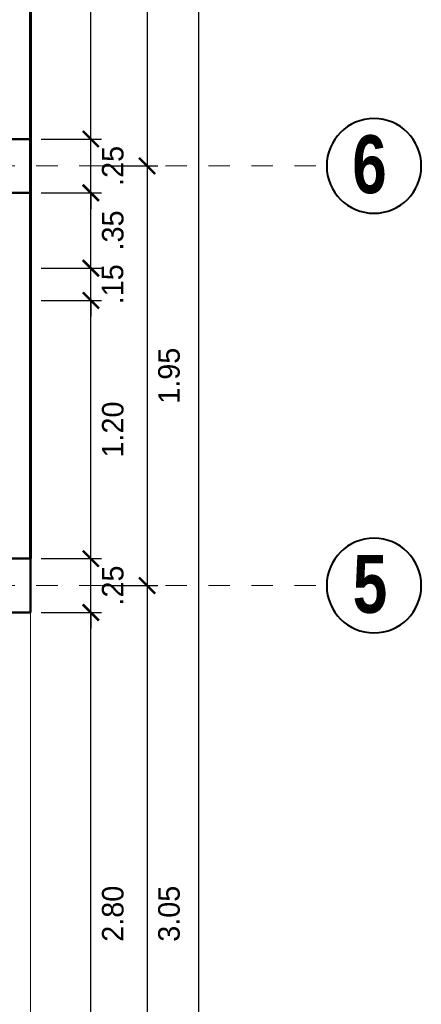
# Model space of a CAD drawing. Header units: metres. Extents: x -13 to 533, y -25 to 219.
# Tile 55 of 99: x 52.99 to 54.85, y 10.73 to 15.3. Entities that reach past the tile are written whole.
import ezdxf

# ---------------------------------------------------------------- set-up
doc = ezdxf.new("R2010")
doc.units = ezdxf.units.M
doc.linetypes.add('DASHDOT', pattern=[1, 0.5, -0.25, 0, -0.25])
for name, color, linetype, lineweight in [('COLUMNAS', 5, 'Continuous', 80), ('COTAS', 4, 'Continuous', 13), ('EJES', 251, 'Continuous', 20), ('PLUMA 0.8', 1, 'Continuous', 60)]:
    doc.layers.add(name, color=color, linetype=linetype, lineweight=lineweight)
doc.styles.add('joe1', font='impact.ttf')
doc.styles.add('TEXTOCENT', font='GOTHIC.TTF')
doc.dimstyles.new('PLANTA50', dxfattribs={"dimscale": 0.5, "dimtxt": 0.2, "dimasz": 0.15, "dimexe": 0.1, "dimexo": 0.1, "dimgap": 0.1, "dimtad": 2, "dimzin": 7, "dimdsep": 46, "dimtxsty": 'TEXTOCENT', "dimblk": 'ARCHTICK', "dimcen": 0.2, "dimdle": 0.1, "dimclrd": 8, "dimclre": 8, "dimclrt": 256, "dimaunit": 1, "dimadec": 0, "dimazin": 0, "dimtfac": 1, "dimtix": 1, "dimtmove": 2, "dimatfit": 3, "dimldrblk": 'ARCHTICK', "dimfxl": 1, "dimtolj": 1, "dimtzin": 0, "dimarcsym": 0})

# ---------------------------------------------------------------- blocks, each defined once
blk = doc.blocks.new('_ARCHTICK')
at = {"color": 0, "linetype": 'ByBlock', "const_width": 0.15}
blk.add_lwpolyline([(-0.5, -0.5), (0.5, 0.5)], dxfattribs=at)
blk = doc.blocks.new('*D374')
at = {"layer": 'COTAS', "color": 8, "lineweight": -2, "transparency": 16777216}
for p, q in [((53.8189, 20.05), (53.8189, -0.05)), ((53.0871, 20), (53.8689, 20)), ((53.1371, 0), (53.8689, 0))]:
    blk.add_line(p, q, dxfattribs=at)
at = {"layer": 'Defpoints', "color": 0, "lineweight": 5, "transparency": 16777216}
for p in [(53.0371, 20), (53.0871, 0), (53.8189, 0)]:
    blk.add_point(p, dxfattribs=at)
at = {"layer": 'COTAS', "color": 8, "lineweight": -2, "transparency": 16777216, "xscale": 0.075, "yscale": 0.075, "zscale": 0.075}
for p, rotation in [((53.8189, 20), 90), ((53.8189, 0), 270)]:
    blk.add_blockref('_ARCHTICK', p, dxfattribs=dict(at, rotation=rotation))
at = {"layer": 'COTAS', "transparency": 16777216, "insert": (53.9214, 10), "char_height": 0.1, "attachment_point": 5, "rotation": 90, "style": 'TEXTOCENT'}
blk.add_mtext('\\A1;20.00', dxfattribs=at)
blk = doc.blocks.new('A$C7ABB6997')
at = {"layer": 'EJES', "color": 250, "linetype": 'DASHDOT', "ltscale": 0.01}
blk.add_line((0.22, 0.6), (0.22, 2.75), dxfattribs=at)
at = {"layer": 'EJES', "color": 250, "lineweight": 40}
blk.add_circle((0.22, 2.97), 0.22, dxfattribs=at)
blk = doc.blocks.new('*D382')
at = {"layer": 'COTAS', "color": 8, "lineweight": -2, "transparency": 16777216}
for p, q in [((53.3179, 9.7), (53.3179, 12.6)), ((53.0871, 12.55), (53.3679, 12.55)), ((53.0871, 9.75), (53.3679, 9.75))]:
    blk.add_line(p, q, dxfattribs=at)
at = {"layer": 'Defpoints', "color": 0, "lineweight": 5, "transparency": 16777216}
for p in [(53.0371, 12.55), (53.3179, 12.55), (53.0371, 9.75)]:
    blk.add_point(p, dxfattribs=at)
at = {"layer": 'COTAS', "color": 8, "lineweight": -2, "transparency": 16777216, "xscale": 0.075, "yscale": 0.075, "zscale": 0.075}
for p, rotation in [((53.3179, 12.55), 90), ((53.3179, 9.75), 270)]:
    blk.add_blockref('_ARCHTICK', p, dxfattribs=dict(at, rotation=rotation))
at = {"layer": 'COTAS', "transparency": 16777216, "insert": (53.4204, 11.15), "char_height": 0.1, "attachment_point": 5, "rotation": 90, "style": 'TEXTOCENT'}
blk.add_mtext('\\A1;2.80', dxfattribs=at)
blk = doc.blocks.new('*D383')
at = {"layer": 'COTAS', "color": 8, "lineweight": -2, "transparency": 16777216}
for p, q in [((53.3179, 12.8), (53.3179, 12.875)), ((53.0871, 12.8), (53.3679, 12.8)), ((53.3179, 12.55), (53.3179, 12.8)), ((53.0871, 12.55), (53.3679, 12.55)), ((53.3179, 12.55), (53.3179, 12.475))]:
    blk.add_line(p, q, dxfattribs=at)
at = {"layer": 'Defpoints', "color": 0, "lineweight": 5, "transparency": 16777216}
for p in [(53.0371, 12.8), (53.3179, 12.8), (53.0371, 12.55)]:
    blk.add_point(p, dxfattribs=at)
at = {"layer": 'COTAS', "color": 8, "lineweight": -2, "transparency": 16777216, "xscale": 0.075, "yscale": 0.075, "zscale": 0.075}
for p, rotation in [((53.3179, 12.8), 270), ((53.3179, 12.55), 90)]:
    blk.add_blockref('_ARCHTICK', p, dxfattribs=dict(at, rotation=rotation))
at = {"layer": 'COTAS', "transparency": 16777216, "insert": (53.4204, 12.675), "char_height": 0.1, "attachment_point": 5, "rotation": 90, "style": 'TEXTOCENT'}
blk.add_mtext('\\A1;.25', dxfattribs=at)
blk = doc.blocks.new('*D384')
at = {"layer": 'COTAS', "color": 8, "lineweight": -2, "transparency": 16777216}
for p, q in [((53.3179, 12.75), (53.3179, 14.05)), ((53.0871, 14), (53.3679, 14)), ((53.0871, 12.8), (53.3679, 12.8))]:
    blk.add_line(p, q, dxfattribs=at)
at = {"layer": 'Defpoints', "color": 0, "lineweight": 5, "transparency": 16777216}
for p in [(53.0371, 14), (53.3179, 14), (53.0371, 12.8)]:
    blk.add_point(p, dxfattribs=at)
at = {"layer": 'COTAS', "color": 8, "lineweight": -2, "transparency": 16777216, "xscale": 0.075, "yscale": 0.075, "zscale": 0.075}
for p, rotation in [((53.3179, 14), 90), ((53.3179, 12.8), 270)]:
    blk.add_blockref('_ARCHTICK', p, dxfattribs=dict(at, rotation=rotation))
at = {"layer": 'COTAS', "transparency": 16777216, "insert": (53.4204, 13.4), "char_height": 0.1, "attachment_point": 5, "rotation": 90, "style": 'TEXTOCENT'}
blk.add_mtext('\\A1;1.20', dxfattribs=at)
blk = doc.blocks.new('*D385')
at = {"layer": 'COTAS', "color": 8, "lineweight": -2, "transparency": 16777216}
for p, q in [((53.3179, 14.15), (53.3179, 14.225)), ((53.0871, 14.15), (53.3679, 14.15)), ((53.3179, 14), (53.3179, 14.15)), ((53.0871, 14), (53.3679, 14)), ((53.3179, 14), (53.3179, 13.925))]:
    blk.add_line(p, q, dxfattribs=at)
at = {"layer": 'Defpoints', "color": 0, "lineweight": 5, "transparency": 16777216}
for p in [(53.0371, 14.15), (53.3179, 14.15), (53.0371, 14)]:
    blk.add_point(p, dxfattribs=at)
at = {"layer": 'COTAS', "color": 8, "lineweight": -2, "transparency": 16777216, "xscale": 0.075, "yscale": 0.075, "zscale": 0.075}
for p, rotation in [((53.3179, 14.15), 270), ((53.3179, 14), 90)]:
    blk.add_blockref('_ARCHTICK', p, dxfattribs=dict(at, rotation=rotation))
at = {"layer": 'COTAS', "transparency": 16777216, "insert": (53.4191, 14.075), "char_height": 0.1, "attachment_point": 5, "rotation": 90, "style": 'TEXTOCENT'}
blk.add_mtext('\\A1;.15', dxfattribs=at)
blk = doc.blocks.new('*D386')
at = {"layer": 'COTAS', "color": 8, "lineweight": -2, "transparency": 16777216}
for p, q in [((53.3179, 14.1), (53.3179, 14.55)), ((53.0871, 14.5), (53.3679, 14.5)), ((53.0871, 14.15), (53.3679, 14.15))]:
    blk.add_line(p, q, dxfattribs=at)
at = {"layer": 'Defpoints', "color": 0, "lineweight": 5, "transparency": 16777216}
for p in [(53.0371, 14.5), (53.3179, 14.5), (53.0371, 14.15)]:
    blk.add_point(p, dxfattribs=at)
at = {"layer": 'COTAS', "color": 8, "lineweight": -2, "transparency": 16777216, "xscale": 0.075, "yscale": 0.075, "zscale": 0.075}
for p, rotation in [((53.3179, 14.5), 90), ((53.3179, 14.15), 270)]:
    blk.add_blockref('_ARCHTICK', p, dxfattribs=dict(at, rotation=rotation))
at = {"layer": 'COTAS', "transparency": 16777216, "insert": (53.4204, 14.325), "char_height": 0.1, "attachment_point": 5, "rotation": 90, "style": 'TEXTOCENT'}
blk.add_mtext('\\A1;.35', dxfattribs=at)
blk = doc.blocks.new('*D387')
at = {"layer": 'COTAS', "color": 8, "lineweight": -2, "transparency": 16777216}
for p, q in [((53.3179, 14.75), (53.3179, 14.825)), ((53.0871, 14.75), (53.3679, 14.75)), ((53.3179, 14.5), (53.3179, 14.75)), ((53.0871, 14.5), (53.3679, 14.5)), ((53.3179, 14.5), (53.3179, 14.425))]:
    blk.add_line(p, q, dxfattribs=at)
at = {"layer": 'Defpoints', "color": 0, "lineweight": 5, "transparency": 16777216}
for p in [(53.0371, 14.75), (53.3179, 14.75), (53.0371, 14.5)]:
    blk.add_point(p, dxfattribs=at)
at = {"layer": 'COTAS', "color": 8, "lineweight": -2, "transparency": 16777216, "xscale": 0.075, "yscale": 0.075, "zscale": 0.075}
for p, rotation in [((53.3179, 14.75), 270), ((53.3179, 14.5), 90)]:
    blk.add_blockref('_ARCHTICK', p, dxfattribs=dict(at, rotation=rotation))
at = {"layer": 'COTAS', "transparency": 16777216, "insert": (53.4204, 14.625), "char_height": 0.1, "attachment_point": 5, "rotation": 90, "style": 'TEXTOCENT'}
blk.add_mtext('\\A1;.25', dxfattribs=at)
blk = doc.blocks.new('*D388')
at = {"layer": 'COTAS', "color": 8, "lineweight": -2, "transparency": 16777216}
for p, q in [((53.3179, 14.7), (53.3179, 17.25)), ((53.0871, 17.2), (53.3679, 17.2)), ((53.0871, 14.75), (53.3679, 14.75))]:
    blk.add_line(p, q, dxfattribs=at)
at = {"layer": 'Defpoints', "color": 0, "lineweight": 5, "transparency": 16777216}
for p in [(53.0371, 17.2), (53.3179, 17.2), (53.0371, 14.75)]:
    blk.add_point(p, dxfattribs=at)
at = {"layer": 'COTAS', "color": 8, "lineweight": -2, "transparency": 16777216, "xscale": 0.075, "yscale": 0.075, "zscale": 0.075}
for p, rotation in [((53.3179, 17.2), 90), ((53.3179, 14.75), 270)]:
    blk.add_blockref('_ARCHTICK', p, dxfattribs=dict(at, rotation=rotation))
at = {"layer": 'COTAS', "transparency": 16777216, "insert": (53.4204, 15.975), "char_height": 0.1, "attachment_point": 5, "rotation": 90, "style": 'TEXTOCENT'}
blk.add_mtext('\\A1;2.45', dxfattribs=at)
blk = doc.blocks.new('*D393')
at = {"layer": 'COTAS', "color": 8, "lineweight": -2, "transparency": 16777216}
for p, q in [((53.5792, 12.725), (53.5792, 9.575)), ((53.3679, 12.675), (53.6292, 12.675)), ((53.3679, 9.625), (53.6292, 9.625))]:
    blk.add_line(p, q, dxfattribs=at)
at = {"layer": 'Defpoints', "color": 0, "lineweight": 5, "transparency": 16777216}
for p in [(53.3179, 12.675), (53.3179, 9.625), (53.5792, 9.625)]:
    blk.add_point(p, dxfattribs=at)
at = {"layer": 'COTAS', "color": 8, "lineweight": -2, "transparency": 16777216, "xscale": 0.075, "yscale": 0.075, "zscale": 0.075}
for p, rotation in [((53.5792, 12.675), 90), ((53.5792, 9.625), 270)]:
    blk.add_blockref('_ARCHTICK', p, dxfattribs=dict(at, rotation=rotation))
at = {"layer": 'COTAS', "transparency": 16777216, "insert": (53.6817, 11.15), "char_height": 0.1, "attachment_point": 5, "rotation": 90, "style": 'TEXTOCENT'}
blk.add_mtext('\\A1;3.05', dxfattribs=at)
blk = doc.blocks.new('*D394')
at = {"layer": 'COTAS', "color": 8, "lineweight": -2, "transparency": 16777216}
for p, q in [((53.5792, 14.675), (53.5792, 12.625)), ((53.3679, 14.625), (53.6292, 14.625)), ((53.3679, 12.675), (53.6292, 12.675))]:
    blk.add_line(p, q, dxfattribs=at)
at = {"layer": 'Defpoints', "color": 0, "lineweight": 5, "transparency": 16777216}
for p in [(53.3179, 14.625), (53.3179, 12.675), (53.5792, 12.675)]:
    blk.add_point(p, dxfattribs=at)
at = {"layer": 'COTAS', "color": 8, "lineweight": -2, "transparency": 16777216, "xscale": 0.075, "yscale": 0.075, "zscale": 0.075}
for p, rotation in [((53.5792, 14.625), 90), ((53.5792, 12.675), 270)]:
    blk.add_blockref('_ARCHTICK', p, dxfattribs=dict(at, rotation=rotation))
at = {"layer": 'COTAS', "transparency": 16777216, "insert": (53.6817, 13.65), "char_height": 0.1, "attachment_point": 5, "rotation": 90, "style": 'TEXTOCENT'}
blk.add_mtext('\\A1;1.95', dxfattribs=at)
blk = doc.blocks.new('*D395')
at = {"layer": 'COTAS', "color": 8, "lineweight": -2, "transparency": 16777216}
for p, q in [((53.5792, 17.375), (53.5792, 14.575)), ((53.3679, 17.325), (53.6292, 17.325)), ((53.3679, 14.625), (53.6292, 14.625))]:
    blk.add_line(p, q, dxfattribs=at)
at = {"layer": 'Defpoints', "color": 0, "lineweight": 5, "transparency": 16777216}
for p in [(53.3179, 17.325), (53.3179, 14.625), (53.5792, 14.625)]:
    blk.add_point(p, dxfattribs=at)
at = {"layer": 'COTAS', "color": 8, "lineweight": -2, "transparency": 16777216, "xscale": 0.075, "yscale": 0.075, "zscale": 0.075}
for p, rotation in [((53.5792, 17.325), 90), ((53.5792, 14.625), 270)]:
    blk.add_blockref('_ARCHTICK', p, dxfattribs=dict(at, rotation=rotation))
at = {"layer": 'COTAS', "transparency": 16777216, "insert": (53.6817, 15.975), "char_height": 0.1, "attachment_point": 5, "rotation": 90, "style": 'TEXTOCENT'}
blk.add_mtext('\\A1;2.70', dxfattribs=at)

msp = doc.modelspace()

# ---------------------------------------------------------------- linework, layer by layer
at = {"layer": 'COLUMNAS', "linetype": 'Continuous', "lineweight": 50}
for points in [[(53.0371, 14.75), (52.7371, 14.75), (52.7371, 14.5), (53.0371, 14.5)], [(53.0371, 12.8), (52.7371, 12.8), (52.7371, 12.55), (53.0371, 12.55)]]:
    msp.add_lwpolyline(points, close=True, dxfattribs=at)
at = {"layer": 'PLUMA 0.8'}
for points in [[(53.0371, 17.2), (53.0371, 14.75)], [(53.0371, 14.75), (53.0371, 14.5)], [(53.0371, 14.5), (53.0371, 12.8)]]:
    msp.add_lwpolyline(points, dxfattribs=at)
at = {"layer": 'PLUMA 0.8', "color": 8, "linetype": 'Continuous', "lineweight": 5}
msp.add_lwpolyline([(53.0371, 12.55), (53.0371, 9.75)], dxfattribs=at)

# ---------------------------------------------------------------- block references
at = {"layer": 'EJES', "ltscale": 0.5, "xscale": -1, "rotation": 270}
for p in [(51.6644, 14.405), (51.6644, 12.455)]:
    msp.add_blockref('A$C7ABB6997', p, dxfattribs=at)

# ---------------------------------------------------------------- texts
at = {"layer": 'EJES', "style": 'joe1'}
for s, p in [('6', (54.5331, 14.498)), ('5', (54.5356, 12.548))]:
    msp.add_text(s, height=0.2695, rotation=0.0007, dxfattribs=at).set_placement(p)

# ---------------------------------------------------------------- dimensions: what is measured, and where the dimension line sits
at = {"layer": 'COTAS'}
for base, p1, p2, picture, middle in [((53.8189, 0), (53.0371, 20), (53.0871, 0), '*D374', (53.9214, 10)), ((53.5792, 14.625), (53.3179, 17.325), (53.3179, 14.625), '*D395', (53.6817, 15.975)), ((53.3179, 17.2), (53.0371, 14.75), (53.0371, 17.2), '*D388', (53.4204, 15.975)), ((53.3179, 14.75), (53.0371, 14.5), (53.0371, 14.75), '*D387', (53.4204, 14.625)), ((53.5792, 12.675), (53.3179, 14.625), (53.3179, 12.675), '*D394', (53.6817, 13.65)), ((53.3179, 14.5), (53.0371, 14.15), (53.0371, 14.5), '*D386', (53.4204, 14.325)), ((53.3179, 14.15), (53.0371, 14), (53.0371, 14.15), '*D385', (53.4191, 14.075)), ((53.3179, 14), (53.0371, 12.8), (53.0371, 14), '*D384', (53.4204, 13.4)), ((53.3179, 12.8), (53.0371, 12.55), (53.0371, 12.8), '*D383', (53.4204, 12.675)), ((53.5792, 9.625), (53.3179, 12.675), (53.3179, 9.625), '*D393', (53.6817, 11.15)), ((53.3179, 12.55), (53.0371, 9.75), (53.0371, 12.55), '*D382', (53.4204, 11.15))]:
    dim = msp.add_linear_dim(base=base, p1=p1, p2=p2, angle=90, dimstyle='PLANTA50', dxfattribs=at)
    dim.commit()
    dim.dimension.update_dxf_attribs({"geometry": picture, "text_midpoint": middle})

doc.saveas('drawing.dxf')
